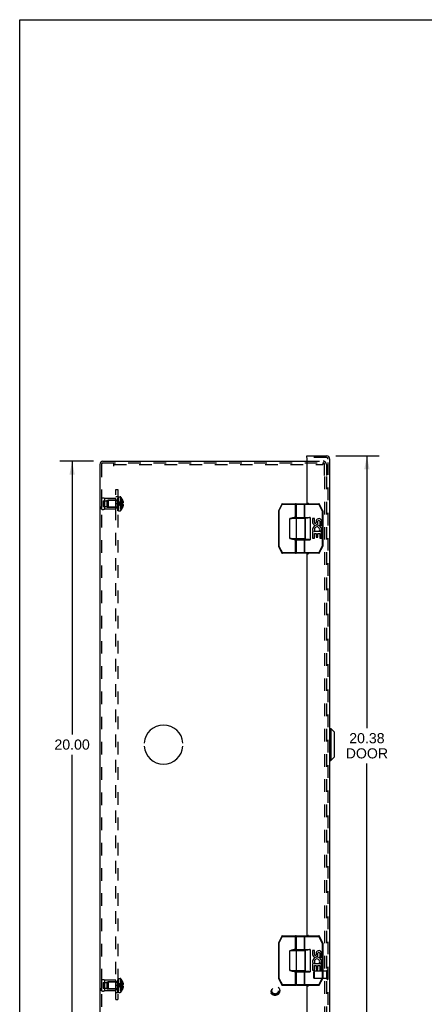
# Model space of a CAD drawing. Header units: inches. Extents: x 0 to 81, y 0 to 52.4.
# Tile 12 of 17: x 0 to 14.3, y 17.6 to 52.4. Entities that reach past the tile are written whole.
import ezdxf

# ---------------------------------------------------------------- set-up
doc = ezdxf.new("R2010")
doc.units = ezdxf.units.IN
doc.header["$LTSCALE"] = 4.452381
doc.header["$MEASUREMENT"] = 0
doc.linetypes.add('HIDDEN', pattern=[0.2, 0.1, -0.1])
doc.layers.get('0').update_dxf_attribs({"linetype": 'CONTINUOUS'})
for name, color, linetype in [('DEFAULT_2', 8, 'HIDDEN'), ('DIMENSIONS', 7, 'CONTINUOUS'), ('DOOR_ASSEMBLY', 7, 'CONTINUOUS'), ('OPEN', 7, 'CONTINUOUS'), ('SUBPANEL', 7, 'CONTINUOUS')]:
    doc.layers.add(name, color=color, linetype=linetype)
doc.styles.get("Standard").update_dxf_attribs({"font": 'arial.ttf'})
doc.dimstyles.new('DIMSTYLE_1', dxfattribs={"dimtxt": 0.357143, "dimasz": 0.47619, "dimexe": 0.09, "dimexo": 0.07, "dimgap": 0.0375, "dimtad": 0, "dimtih": 1, "dimtoh": 1, "dimzin": 4, "dimdsep": 46, "dimtxsty": 'Standard', "dimblk": '_FILLED', "dimblk1": '_FILLED', "dimblk2": '_FILLED', "dimcen": 0.09, "dimadec": 3, "dimazin": 1, "dimtfac": 1, "dimtdec": 3, "dimtofl": 0, "dimtmove": 0, "dimatfit": 3, "dimldrblk": '_FILLED', "dimfxl": 0, "dimtolj": 1, "dimtzin": 4, "dimarcsym": 0})

# ---------------------------------------------------------------- blocks, each defined once
blk = doc.blocks.new('_FILLED')
at = {"color": 0, "linetype": 'ByBlock'}
blk.add_solid([(0, 0), (-1, 0.2), (-1, -0.2)], dxfattribs=at)
blk = doc.blocks.new('*D8')
at = {"layer": 'DIMENSIONS', "color": 2, "linetype": 'Continuous'}
for p, q in [((11.17, 36.984), (12.691, 36.984)), ((12.262, 36.984), (12.262, 27.378)), ((12.262, 16.609), (12.262, 26.128)), ((11.17, 16.609), (12.691, 16.609))]:
    blk.add_line(p, q, dxfattribs=at)
at = {"layer": 'DIMENSIONS', "color": 2, "linetype": 'Continuous', "xscale": 0.4761904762, "yscale": 0.4761904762, "zscale": 0.4761904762}
for p, rotation in [((12.262, 36.984), 90), ((12.262, 16.609), 270)]:
    blk.add_blockref('_FILLED', p, dxfattribs=dict(at, rotation=rotation))
at = {"layer": 'DIMENSIONS', "color": 2, "linetype": 'Continuous', "insert": (12.262, 27.2), "char_height": 0.3571, "width": 1.49495, "attachment_point": 2, "line_spacing_factor": 0.9}
blk.add_mtext('20.38\\PDOOR', dxfattribs=at)
blk = doc.blocks.new('*D14')
at = {"layer": 'DIMENSIONS', "color": 2, "linetype": 'Continuous'}
for p, q in [((2.608, 36.796), (1.422, 36.796)), ((1.851, 36.796), (1.851, 27.153)), ((1.851, 16.796), (1.851, 26.439)), ((2.608, 16.796), (1.422, 16.796))]:
    blk.add_line(p, q, dxfattribs=at)
at = {"layer": 'DIMENSIONS', "color": 2, "linetype": 'Continuous', "xscale": 0.4761904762, "yscale": 0.4761904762, "zscale": 0.4761904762}
for p, rotation in [((1.851, 36.796), 90), ((1.851, 16.796), 270)]:
    blk.add_blockref('_FILLED', p, dxfattribs=dict(at, rotation=rotation))
at = {"layer": 'DIMENSIONS', "color": 2, "linetype": 'Continuous', "insert": (1.851, 26.975), "char_height": 0.3571, "width": 1.24801, "attachment_point": 2, "line_spacing_factor": 0.9}
blk.add_mtext('20.00', dxfattribs=at)

msp = doc.modelspace()

# ---------------------------------------------------------------- linework, layer by layer
at = {"color": 7, "linetype": 'Continuous'}
for p, q in [((0, 0), (0, 52.381)), ((0, 52.381), (80.952, 52.381))]:
    msp.add_line(p, q, dxfattribs=at)
at = {"color": 3, "linetype": 'Continuous'}
for p, q in [((2.83, 36.684), (2.83, 16.908)), ((2.942, 36.796), (10.139, 36.796))]:
    msp.add_line(p, q, dxfattribs=at)
msp.add_arc((2.942, 36.684), 0.112, 90, 180, dxfattribs=at)
at = {"layer": 'DEFAULT_2', "color": 8, "linetype": 'HIDDEN'}
for p, q in [((2.89, 36.684), (2.89, 16.908)), ((2.942, 36.736), (10.71, 36.736)), ((3.33, 36.624), (3.33, 36.736)), ((3.33, 36.676), (10.71, 36.676)), ((10.139, 36.796), (10.718, 36.796)), ((10.71, 36.736), (10.71, 36.676)), ((10.71, 36.736), (10.718, 36.736)), ((10.77, 36.296), (10.77, 36.684)), ((10.83, 36.684), (10.83, 36.296)), ((10.77, 36.256), (10.77, 17.336)), ((10.83, 36.256), (10.83, 17.336)), ((2.89, 35.484), (2.89, 35.108)), ((2.89, 35.484), (2.89, 35.396)), ((2.99, 35.484), (2.99, 35.108)), ((3.39, 35.484), (2.99, 35.484)), ((3.39, 35.108), (3.39, 35.484)), ((3.465, 35.05), (3.465, 35.539)), ((3.48, 35.539), (3.465, 35.539)), ((3.48, 35.539), (3.465, 35.539)), ((3.48, 35.534), (3.465, 35.534)), ((3.48, 35.532), (3.465, 35.532)), ((3.48, 35.523), (3.465, 35.523)), ((3.48, 35.504), (3.465, 35.504)), ((3.465, 35.504), (3.48, 35.504)), ((3.48, 35.502), (3.465, 35.502)), ((3.48, 35.5), (3.465, 35.5)), ((3.465, 35.497), (3.48, 35.497)), ((3.465, 35.494), (3.48, 35.494)), ((3.48, 35.488), (3.465, 35.488)), ((3.465, 35.484), (3.48, 35.484)), ((3.465, 35.478), (3.48, 35.478)), ((3.465, 35.476), (3.48, 35.476)), ((3.465, 35.475), (3.48, 35.475)), ((3.48, 35.474), (3.465, 35.474)), ((3.465, 35.45), (3.48, 35.45)), ((3.48, 35.539), (3.48, 35.05)), ((3.485, 35.05), (3.485, 35.542)), ((3.485, 35.542), (3.546, 35.542)), ((3.546, 35.542), (3.546, 35.05)), ((3.572, 35.53), (3.572, 35.062)), ((2.89, 35.108), (2.89, 35.196)), ((2.953, 35.398), (2.953, 35.195)), ((2.953, 35.398), (3.078, 35.398)), ((2.953, 35.195), (3.078, 35.195)), ((3.39, 35.108), (2.99, 35.108)), ((3.078, 35.421), (3.078, 35.171)), ((3.078, 35.421), (3.39, 35.421)), ((3.078, 35.171), (3.39, 35.171)), ((3.11, 35.41), (3.12, 35.42)), ((3.11, 35.41), (3.11, 35.182)), ((3.11, 35.182), (3.12, 35.172)), ((3.12, 35.42), (3.12, 35.172)), ((3.447, 35.42), (3.12, 35.42)), ((3.447, 35.172), (3.12, 35.172)), ((3.447, 35.42), (3.447, 35.172)), ((3.465, 35.438), (3.48, 35.438)), ((3.48, 35.434), (3.465, 35.434)), ((3.48, 35.433), (3.465, 35.433)), ((3.48, 35.43), (3.465, 35.43)), ((3.465, 35.423), (3.48, 35.423)), ((3.465, 35.421), (3.48, 35.421)), ((3.465, 35.42), (3.48, 35.42)), ((3.48, 35.408), (3.465, 35.408)), ((3.48, 35.395), (3.465, 35.395)), ((3.465, 35.379), (3.48, 35.379)), ((3.465, 35.368), (3.48, 35.368)), ((3.465, 35.349), (3.48, 35.349)), ((3.48, 35.343), (3.465, 35.343)), ((3.465, 35.342), (3.48, 35.342)), ((3.48, 35.334), (3.465, 35.334)), ((3.48, 35.309), (3.465, 35.309)), ((3.48, 35.299), (3.465, 35.299)), ((3.465, 35.294), (3.48, 35.294)), ((3.465, 35.285), (3.48, 35.285)), ((3.465, 35.265), (3.48, 35.265)), ((3.465, 35.255), (3.48, 35.255)), ((3.48, 35.244), (3.465, 35.244)), ((3.48, 35.232), (3.465, 35.232)), ((3.465, 35.209), (3.48, 35.209)), ((3.465, 35.209), (3.48, 35.209)), ((3.48, 35.208), (3.465, 35.208)), ((3.465, 35.204), (3.48, 35.204)), ((3.48, 35.202), (3.465, 35.202)), ((3.48, 35.202), (3.465, 35.202)), ((3.465, 35.187), (3.48, 35.187)), ((3.465, 35.175), (3.48, 35.175)), ((3.48, 35.154), (3.465, 35.154)), ((3.48, 35.141), (3.465, 35.141)), ((3.465, 35.141), (3.48, 35.141)), ((3.465, 35.139), (3.48, 35.139)), ((3.465, 35.139), (3.48, 35.139)), ((3.465, 35.128), (3.48, 35.128)), ((3.48, 35.122), (3.465, 35.122)), ((3.48, 35.122), (3.465, 35.122)), ((3.48, 35.12), (3.465, 35.12)), ((3.465, 35.116), (3.48, 35.116)), ((3.465, 35.102), (3.48, 35.102)), ((3.465, 35.102), (3.48, 35.102)), ((3.495, 35.3), (3.47, 35.296)), ((3.494, 35.3), (3.47, 35.296)), ((3.602, 35.281), (3.573, 35.283)), ((3.631, 35.278), (3.602, 35.281)), ((3.631, 35.437), (3.63, 35.436)), ((3.63, 35.436), (3.631, 35.436)), ((3.631, 35.314), (3.63, 35.314)), ((3.63, 35.278), (3.631, 35.278)), ((3.631, 35.157), (3.63, 35.156)), ((3.63, 35.156), (3.631, 35.156)), ((3.631, 35.436), (3.631, 35.314)), ((3.631, 35.401), (3.644, 35.401)), ((3.631, 35.346), (3.653, 35.346)), ((3.631, 35.314), (3.644, 35.314)), ((3.631, 35.278), (3.631, 35.157)), ((3.644, 35.278), (3.631, 35.278)), ((3.631, 35.247), (3.653, 35.247)), ((3.631, 35.192), (3.644, 35.192)), ((3.465, 35.098), (3.48, 35.098)), ((3.465, 35.097), (3.48, 35.097)), ((3.48, 35.089), (3.465, 35.089)), ((3.465, 35.088), (3.48, 35.088)), ((3.48, 35.077), (3.465, 35.077)), ((3.48, 35.071), (3.465, 35.071)), ((3.48, 35.067), (3.465, 35.067)), ((3.48, 35.066), (3.465, 35.066)), ((3.48, 35.06), (3.465, 35.06)), ((3.48, 35.051), (3.465, 35.051)), ((3.48, 35.05), (3.465, 35.05)), ((3.485, 35.05), (3.546, 35.05)), ((2.89, 18.484), (2.89, 18.108)), ((2.89, 18.484), (2.89, 18.396)), ((3.39, 18.484), (2.99, 18.484)), ((2.99, 18.484), (2.99, 18.108)), ((3.078, 18.421), (3.39, 18.421)), ((3.078, 18.421), (3.078, 18.171)), ((3.11, 18.41), (3.12, 18.42)), ((3.447, 18.42), (3.12, 18.42)), ((3.12, 18.42), (3.12, 18.172)), ((3.39, 18.108), (3.39, 18.484)), ((3.447, 18.42), (3.447, 18.172)), ((3.48, 18.539), (3.465, 18.539)), ((3.48, 18.539), (3.465, 18.539)), ((3.465, 18.05), (3.465, 18.539)), ((3.48, 18.534), (3.465, 18.534)), ((3.48, 18.532), (3.465, 18.532)), ((3.48, 18.523), (3.465, 18.523)), ((3.48, 18.504), (3.465, 18.504)), ((3.465, 18.504), (3.48, 18.504)), ((3.48, 18.502), (3.465, 18.502)), ((3.48, 18.5), (3.465, 18.5)), ((3.465, 18.497), (3.48, 18.497)), ((3.465, 18.494), (3.48, 18.494)), ((3.48, 18.488), (3.465, 18.488)), ((3.465, 18.484), (3.48, 18.484)), ((3.465, 18.478), (3.48, 18.478)), ((3.465, 18.476), (3.48, 18.476)), ((3.465, 18.475), (3.48, 18.475)), ((3.48, 18.474), (3.465, 18.474)), ((3.465, 18.45), (3.48, 18.45)), ((3.465, 18.438), (3.48, 18.438)), ((3.48, 18.434), (3.465, 18.434)), ((3.48, 18.433), (3.465, 18.433)), ((3.48, 18.43), (3.465, 18.43)), ((3.465, 18.423), (3.48, 18.423)), ((3.465, 18.421), (3.48, 18.421)), ((3.465, 18.42), (3.48, 18.42)), ((3.48, 18.539), (3.48, 18.05)), ((3.485, 18.542), (3.546, 18.542)), ((3.485, 18.05), (3.485, 18.542)), ((3.546, 18.542), (3.546, 18.05)), ((3.572, 18.53), (3.572, 18.062)), ((3.631, 18.437), (3.63, 18.436)), ((3.631, 18.436), (3.63, 18.436)), ((3.631, 18.436), (3.631, 18.314)), ((2.89, 18.108), (2.89, 18.196)), ((2.953, 18.398), (3.078, 18.398)), ((2.953, 18.398), (2.953, 18.195)), ((2.953, 18.195), (3.078, 18.195)), ((3.39, 18.108), (2.99, 18.108)), ((3.078, 18.171), (3.39, 18.171)), ((3.11, 18.41), (3.11, 18.182)), ((3.11, 18.182), (3.12, 18.172)), ((3.447, 18.172), (3.12, 18.172)), ((3.48, 18.408), (3.465, 18.408)), ((3.48, 18.395), (3.465, 18.395)), ((3.465, 18.379), (3.48, 18.379)), ((3.465, 18.368), (3.48, 18.368)), ((3.465, 18.349), (3.48, 18.349)), ((3.48, 18.343), (3.465, 18.343)), ((3.465, 18.342), (3.48, 18.342)), ((3.48, 18.334), (3.465, 18.334)), ((3.48, 18.309), (3.465, 18.309)), ((3.48, 18.299), (3.465, 18.299)), ((3.465, 18.294), (3.48, 18.294)), ((3.465, 18.285), (3.48, 18.285)), ((3.465, 18.265), (3.48, 18.265)), ((3.465, 18.255), (3.48, 18.255)), ((3.48, 18.244), (3.465, 18.244)), ((3.48, 18.232), (3.465, 18.232)), ((3.465, 18.209), (3.48, 18.209)), ((3.465, 18.209), (3.48, 18.209)), ((3.48, 18.208), (3.465, 18.208)), ((3.465, 18.204), (3.48, 18.204)), ((3.48, 18.202), (3.465, 18.202)), ((3.48, 18.202), (3.465, 18.202)), ((3.465, 18.187), (3.48, 18.187)), ((3.465, 18.175), (3.48, 18.175)), ((3.48, 18.154), (3.465, 18.154)), ((3.48, 18.141), (3.465, 18.141)), ((3.465, 18.141), (3.48, 18.141)), ((3.465, 18.139), (3.48, 18.139)), ((3.465, 18.139), (3.48, 18.139)), ((3.465, 18.128), (3.48, 18.128)), ((3.48, 18.122), (3.465, 18.122)), ((3.48, 18.122), (3.465, 18.122)), ((3.48, 18.12), (3.465, 18.12)), ((3.465, 18.116), (3.48, 18.116)), ((3.465, 18.102), (3.48, 18.102)), ((3.465, 18.102), (3.48, 18.102)), ((3.465, 18.098), (3.48, 18.098)), ((3.465, 18.097), (3.48, 18.097)), ((3.48, 18.089), (3.465, 18.089)), ((3.465, 18.088), (3.48, 18.088)), ((3.48, 18.077), (3.465, 18.077)), ((3.495, 18.3), (3.47, 18.296)), ((3.494, 18.3), (3.47, 18.296)), ((3.602, 18.281), (3.573, 18.283)), ((3.631, 18.278), (3.602, 18.281)), ((3.631, 18.314), (3.63, 18.314)), ((3.631, 18.278), (3.63, 18.278)), ((3.631, 18.157), (3.63, 18.156)), ((3.63, 18.156), (3.631, 18.156)), ((3.631, 18.401), (3.644, 18.401)), ((3.631, 18.346), (3.653, 18.346)), ((3.631, 18.314), (3.644, 18.314)), ((3.644, 18.278), (3.631, 18.278)), ((3.631, 18.278), (3.631, 18.157)), ((3.631, 18.247), (3.653, 18.247)), ((3.631, 18.192), (3.644, 18.192)), ((3.48, 18.071), (3.465, 18.071)), ((3.48, 18.067), (3.465, 18.067)), ((3.48, 18.066), (3.465, 18.066)), ((3.48, 18.06), (3.465, 18.06)), ((3.48, 18.051), (3.465, 18.051)), ((3.48, 18.05), (3.465, 18.05)), ((3.485, 18.05), (3.546, 18.05))]:
    msp.add_line(p, q, dxfattribs=at)
for points in [[(3.63, 35.436), (3.602, 35.417), (3.573, 35.396), (3.546, 35.373), (3.52, 35.349), (3.494, 35.323), (3.47, 35.296)], [(3.631, 35.401), (3.602, 35.386), (3.574, 35.37), (3.546, 35.353), (3.52, 35.335), (3.495, 35.316), (3.47, 35.296)], [(3.631, 35.346), (3.602, 35.339), (3.574, 35.331), (3.546, 35.323), (3.52, 35.315), (3.495, 35.306), (3.47, 35.296)], [(3.63, 35.156), (3.602, 35.176), (3.573, 35.197), (3.546, 35.219), (3.52, 35.244), (3.494, 35.269), (3.47, 35.296)], [(3.631, 35.192), (3.602, 35.206), (3.574, 35.222), (3.546, 35.239), (3.52, 35.257), (3.495, 35.276), (3.47, 35.296)], [(3.574, 35.283), (3.546, 35.286), (3.52, 35.289), (3.494, 35.293), (3.47, 35.296)], [(3.546, 35.286), (3.52, 35.289), (3.495, 35.293), (3.47, 35.296)], [(3.631, 35.247), (3.602, 35.253), (3.574, 35.261), (3.546, 35.269), (3.52, 35.278), (3.495, 35.287), (3.47, 35.296)], [(3.631, 35.314), (3.602, 35.312), (3.574, 35.309), (3.546, 35.306), (3.52, 35.303), (3.494, 35.3)], [(3.63, 35.314), (3.602, 35.312), (3.573, 35.309), (3.546, 35.306), (3.52, 35.303)], [(3.631, 35.296), (3.631, 35.299), (3.631, 35.302), (3.631, 35.305), (3.631, 35.308), (3.631, 35.311), (3.63, 35.314)], [(3.63, 35.278), (3.631, 35.281), (3.631, 35.284), (3.631, 35.287), (3.631, 35.29), (3.631, 35.293), (3.631, 35.296)], [(3.631, 35.308), (3.631, 35.305), (3.631, 35.302)], [(3.631, 35.29), (3.631, 35.287), (3.631, 35.284)], [(3.644, 35.401), (3.645, 35.394), (3.647, 35.387), (3.648, 35.38), (3.65, 35.373), (3.651, 35.366), (3.652, 35.359), (3.652, 35.353), (3.653, 35.346)], [(3.653, 35.346), (3.652, 35.343), (3.652, 35.34), (3.651, 35.337), (3.651, 35.334), (3.65, 35.331), (3.649, 35.328), (3.648, 35.324), (3.647, 35.321), (3.645, 35.318), (3.644, 35.314)], [(3.644, 35.278), (3.645, 35.275), (3.647, 35.271), (3.648, 35.268), (3.649, 35.265), (3.65, 35.262), (3.651, 35.258), (3.651, 35.255), (3.652, 35.252), (3.652, 35.249), (3.653, 35.247)], [(3.653, 35.247), (3.652, 35.24), (3.652, 35.233), (3.651, 35.226), (3.65, 35.219), (3.648, 35.213), (3.647, 35.206), (3.645, 35.199), (3.644, 35.192)], [(3.63, 18.436), (3.602, 18.417), (3.573, 18.396), (3.546, 18.373), (3.52, 18.349), (3.494, 18.323), (3.47, 18.296)], [(3.631, 18.401), (3.602, 18.386), (3.574, 18.37), (3.546, 18.353), (3.52, 18.335), (3.495, 18.316), (3.47, 18.296)], [(3.631, 18.346), (3.602, 18.339), (3.574, 18.331), (3.546, 18.323), (3.52, 18.315), (3.495, 18.306), (3.47, 18.296)], [(3.574, 18.283), (3.546, 18.286), (3.52, 18.289), (3.494, 18.293), (3.47, 18.296)], [(3.546, 18.286), (3.52, 18.289), (3.495, 18.293), (3.47, 18.296)], [(3.631, 18.247), (3.602, 18.253), (3.574, 18.261), (3.546, 18.269), (3.52, 18.278), (3.495, 18.287), (3.47, 18.296)], [(3.631, 18.192), (3.602, 18.206), (3.574, 18.222), (3.546, 18.239), (3.52, 18.257), (3.495, 18.276), (3.47, 18.296)], [(3.63, 18.156), (3.602, 18.176), (3.573, 18.197), (3.546, 18.219), (3.52, 18.244), (3.494, 18.269), (3.47, 18.296)], [(3.631, 18.314), (3.602, 18.312), (3.574, 18.309), (3.546, 18.306), (3.52, 18.303), (3.494, 18.3)], [(3.63, 18.314), (3.602, 18.312), (3.573, 18.309), (3.546, 18.306), (3.52, 18.303)], [(3.63, 18.314), (3.631, 18.311), (3.631, 18.308), (3.631, 18.305), (3.631, 18.302), (3.631, 18.299), (3.631, 18.296)], [(3.631, 18.296), (3.631, 18.293), (3.631, 18.29), (3.631, 18.287), (3.631, 18.284), (3.631, 18.281), (3.63, 18.278)], [(3.631, 18.302), (3.631, 18.305), (3.631, 18.308)], [(3.631, 18.284), (3.631, 18.287), (3.631, 18.29)], [(3.644, 18.401), (3.645, 18.394), (3.647, 18.387), (3.648, 18.38), (3.65, 18.373), (3.651, 18.366), (3.652, 18.359), (3.652, 18.353), (3.653, 18.346)], [(3.653, 18.346), (3.652, 18.343), (3.652, 18.34), (3.651, 18.337), (3.651, 18.334), (3.65, 18.331), (3.649, 18.328), (3.648, 18.324), (3.647, 18.321), (3.645, 18.318), (3.644, 18.314)], [(3.644, 18.278), (3.645, 18.275), (3.647, 18.271), (3.648, 18.268), (3.649, 18.265), (3.65, 18.262), (3.651, 18.258), (3.651, 18.255), (3.652, 18.252), (3.652, 18.249), (3.653, 18.247)], [(3.653, 18.247), (3.652, 18.24), (3.652, 18.233), (3.651, 18.226), (3.65, 18.219), (3.648, 18.213), (3.647, 18.206), (3.645, 18.199), (3.644, 18.192)]]:
    msp.add_lwpolyline(points, dxfattribs=at)
for radius in [0.164, 0.142, 0.124, 0.114]:
    msp.add_circle((9.02, 18.106), radius, dxfattribs=at)
for centre, radius, start, end in [((2.942, 36.684), 0.052, 90, 180), ((10.718, 36.684), 0.112, 0, 90), ((10.718, 36.684), 0.052, 0, 90), ((2.94, 35.398), 0.1, 60.0508, 119.9492), ((3.447, 35.457), 0.0372, 329.9503, 360), ((3.546, 35.507), 0.035, 40.9334, 90), ((3.303, 35.296), 0.357, 23.1903, 40.9334), ((2.94, 35.195), 0.1, 240.0508, 299.9492), ((3.447, 35.457), 0.0372, 270, 297.5399), ((3.447, 35.135), 0.0372, 62.4601, 90), ((3.447, 35.135), 0.0372, 0, 30.0497), ((3.303, 35.296), 0.357, 319.0666, 336.8097), ((3.303, 35.296), 0.357, 17.0407, 23.0017), ((3.303, 35.296), 0.357, 336.9983, 342.9593), ((3.546, 35.085), 0.035, 270, 319.0666), ((2.94, 18.398), 0.1, 60.0508, 119.9492), ((3.447, 18.457), 0.0372, 270, 297.5399), ((3.447, 18.457), 0.0372, 329.9503, 360), ((3.546, 18.507), 0.035, 40.9334, 90), ((3.303, 18.296), 0.357, 23.1903, 40.9334), ((3.303, 18.296), 0.357, 17.0407, 23.0017), ((2.94, 18.195), 0.1, 240.0508, 299.9492), ((3.447, 18.135), 0.0372, 62.4601, 90), ((3.447, 18.135), 0.0372, 0, 30.0497), ((3.303, 18.296), 0.357, 319.0666, 336.8097), ((3.303, 18.296), 0.357, 336.9983, 342.9593), ((3.546, 18.085), 0.035, 270, 319.0666)]:
    msp.add_arc(centre, radius, start, end, dxfattribs=at)
at = {"layer": 'DOOR_ASSEMBLY', "color": 7, "linetype": 'Continuous'}
for p, q in [((10.139, 36.924), (10.139, 36.984)), ((10.154, 36.924), (10.139, 36.924)), ((9.255, 35.285), (9.138, 35.05)), ((9.273, 35.276), (9.156, 35.041)), ((9.255, 35.285), (9.273, 35.276)), ((9.273, 35.276), (9.273, 35.296)), ((9.273, 35.296), (9.737, 35.296)), ((9.273, 35.276), (9.757, 35.276)), ((9.737, 34.791), (9.737, 35.296)), ((9.757, 34.811), (9.757, 35.276)), ((9.771, 34.816), (9.771, 35.276)), ((9.771, 35.276), (10.565, 35.276)), ((9.791, 35.296), (10.565, 35.296)), ((10.057, 34.816), (10.057, 35.276)), ((10.073, 34.796), (10.073, 35.296)), ((10.565, 35.296), (10.565, 35.276)), ((10.565, 35.276), (10.583, 35.285)), ((10.683, 35.041), (10.565, 35.276)), ((10.701, 35.05), (10.583, 35.285)), ((9.136, 35.041), (9.136, 33.801)), ((9.136, 35.041), (9.156, 35.041)), ((9.156, 35.041), (9.138, 35.05)), ((9.156, 35.041), (9.156, 33.801)), ((9.546, 34.071), (9.546, 34.771)), ((10.077, 34.771), (9.546, 34.771)), ((9.688, 34.791), (9.688, 34.811)), ((9.757, 34.811), (9.688, 34.811)), ((10.057, 34.791), (9.688, 34.791)), ((9.771, 34.816), (10.263, 34.816)), ((9.775, 34.071), (9.775, 34.771)), ((9.791, 34.796), (10.181, 34.796)), ((9.841, 34.791), (9.841, 34.796)), ((9.997, 34.791), (9.997, 34.796)), ((10.077, 34.071), (10.077, 34.771)), ((10.083, 34.796), (10.083, 34.046)), ((10.263, 34.816), (10.263, 34.026)), ((10.346, 34.772), (10.346, 34.636)), ((10.408, 34.772), (10.346, 34.772)), ((10.408, 34.636), (10.408, 34.772)), ((10.701, 35.05), (10.683, 35.041)), ((10.683, 35.041), (10.683, 33.801)), ((10.683, 35.041), (10.703, 35.041)), ((10.703, 35.041), (10.703, 33.801)), ((10.474, 34.698), (10.474, 34.629)), ((10.534, 34.636), (10.534, 34.678)), ((10.597, 34.678), (10.597, 34.541)), ((10.597, 34.541), (10.66, 34.541)), ((10.66, 34.541), (10.66, 34.678)), ((9.546, 34.071), (10.077, 34.071)), ((9.566, 34.068), (9.546, 34.071)), ((10.346, 34.311), (10.346, 34.08)), ((10.364, 34.311), (10.346, 34.311)), ((10.346, 34.08), (10.408, 34.08)), ((10.398, 34.311), (10.426, 34.33)), ((10.66, 34.311), (10.398, 34.311)), ((10.408, 34.08), (10.408, 34.248)), ((10.408, 34.248), (10.474, 34.248)), ((10.474, 34.248), (10.474, 34.112)), ((10.474, 34.112), (10.534, 34.112)), ((10.534, 34.112), (10.534, 34.248)), ((10.534, 34.248), (10.597, 34.248)), ((10.589, 34.347), (10.647, 34.322)), ((10.597, 34.248), (10.597, 34.08)), ((10.597, 34.08), (10.66, 34.08)), ((10.66, 34.08), (10.66, 34.311)), ((9.156, 33.801), (9.136, 33.801)), ((9.138, 33.792), (9.156, 33.801)), ((9.138, 33.792), (9.26, 33.557)), ((9.156, 33.801), (9.278, 33.566)), ((9.688, 34.031), (9.688, 34.051)), ((9.688, 34.051), (10.057, 34.051)), ((9.688, 34.031), (9.757, 34.031)), ((9.737, 33.546), (9.737, 34.051)), ((9.757, 33.566), (9.757, 34.031)), ((9.771, 33.566), (9.771, 34.026)), ((9.771, 34.026), (10.263, 34.026)), ((9.791, 34.046), (10.181, 34.046)), ((9.841, 34.046), (9.841, 34.051)), ((9.997, 34.046), (9.997, 34.051)), ((10.057, 33.566), (10.057, 34.026)), ((10.073, 33.546), (10.073, 34.046)), ((10.561, 33.566), (10.683, 33.801)), ((10.578, 33.557), (10.7, 33.792)), ((10.703, 33.801), (10.683, 33.801)), ((10.683, 33.801), (10.7, 33.792)), ((9.278, 33.566), (9.26, 33.557)), ((9.278, 33.546), (9.278, 33.566)), ((9.757, 33.566), (9.278, 33.566)), ((9.737, 33.546), (9.278, 33.546)), ((10.561, 33.566), (9.771, 33.566)), ((10.561, 33.546), (9.791, 33.546)), ((10.561, 33.566), (10.561, 33.546)), ((10.578, 33.557), (10.561, 33.566)), ((10.949, 27.359), (10.987, 27.359)), ((11.105, 27.241), (10.987, 27.359)), ((10.987, 27.359), (10.987, 26.234)), ((11.105, 27.241), (11.105, 26.352)), ((10.949, 26.234), (10.987, 26.234)), ((11.105, 26.352), (10.987, 26.234)), ((9.255, 20.035), (9.138, 19.8)), ((9.273, 20.026), (9.156, 19.791)), ((9.255, 20.035), (9.273, 20.026)), ((9.273, 20.046), (9.737, 20.046)), ((9.273, 20.026), (9.273, 20.046)), ((9.273, 20.026), (9.757, 20.026)), ((9.737, 19.541), (9.737, 20.046)), ((9.757, 19.561), (9.757, 20.026)), ((9.771, 20.026), (10.565, 20.026)), ((9.771, 19.566), (9.771, 20.026)), ((9.791, 20.046), (10.565, 20.046)), ((10.057, 19.566), (10.057, 20.026)), ((10.073, 19.546), (10.073, 20.046)), ((10.565, 20.046), (10.565, 20.026)), ((10.565, 20.026), (10.583, 20.035)), ((10.683, 19.791), (10.565, 20.026)), ((10.701, 19.8), (10.583, 20.035)), ((9.136, 19.791), (9.156, 19.791)), ((9.136, 19.791), (9.136, 18.551)), ((9.156, 19.791), (9.138, 19.8)), ((9.156, 19.791), (9.156, 18.551)), ((10.077, 19.521), (9.546, 19.521)), ((9.546, 18.821), (9.546, 19.521)), ((9.757, 19.561), (9.688, 19.561)), ((9.688, 19.541), (9.688, 19.561)), ((10.057, 19.541), (9.688, 19.541)), ((9.771, 19.566), (10.263, 19.566)), ((9.775, 18.821), (9.775, 19.521)), ((9.791, 19.546), (10.181, 19.546)), ((9.841, 19.541), (9.841, 19.546)), ((9.997, 19.541), (9.997, 19.546)), ((10.077, 18.821), (10.077, 19.521)), ((10.083, 19.546), (10.083, 18.796)), ((10.263, 19.566), (10.263, 18.776)), ((10.408, 19.522), (10.346, 19.522)), ((10.346, 19.522), (10.346, 19.386)), ((10.408, 19.386), (10.408, 19.522)), ((10.701, 19.8), (10.683, 19.791)), ((10.683, 19.791), (10.703, 19.791)), ((10.683, 19.791), (10.683, 18.551)), ((10.703, 19.791), (10.703, 18.551)), ((10.474, 19.448), (10.474, 19.379)), ((10.534, 19.386), (10.534, 19.428)), ((10.597, 19.428), (10.597, 19.291)), ((10.597, 19.291), (10.66, 19.291)), ((10.66, 19.291), (10.66, 19.428)), ((9.546, 18.821), (10.077, 18.821)), ((9.566, 18.818), (9.546, 18.821)), ((9.688, 18.801), (10.057, 18.801)), ((9.688, 18.781), (9.688, 18.801)), ((9.688, 18.781), (9.757, 18.781)), ((9.737, 18.296), (9.737, 18.801)), ((9.757, 18.316), (9.757, 18.781)), ((9.771, 18.776), (10.263, 18.776)), ((9.771, 18.316), (9.771, 18.776)), ((9.791, 18.796), (10.181, 18.796)), ((9.841, 18.796), (9.841, 18.801)), ((9.997, 18.796), (9.997, 18.801)), ((10.057, 18.316), (10.057, 18.776)), ((10.073, 18.296), (10.073, 18.796)), ((10.364, 19.061), (10.346, 19.061)), ((10.346, 19.061), (10.346, 18.83)), ((10.346, 18.83), (10.408, 18.83)), ((10.398, 19.061), (10.426, 19.08)), ((10.66, 19.061), (10.398, 19.061)), ((10.408, 18.998), (10.474, 18.998)), ((10.408, 18.83), (10.408, 18.998)), ((10.474, 18.998), (10.474, 18.862)), ((10.474, 18.862), (10.534, 18.862)), ((10.534, 18.998), (10.597, 18.998)), ((10.534, 18.862), (10.534, 18.998)), ((10.589, 19.097), (10.647, 19.072)), ((10.597, 18.998), (10.597, 18.83)), ((10.597, 18.83), (10.66, 18.83)), ((10.66, 18.83), (10.66, 19.061)), ((9.156, 18.551), (9.136, 18.551)), ((9.138, 18.542), (9.156, 18.551)), ((9.138, 18.542), (9.26, 18.307)), ((9.156, 18.551), (9.278, 18.316)), ((10.561, 18.316), (10.683, 18.551)), ((10.578, 18.307), (10.7, 18.542)), ((10.703, 18.551), (10.683, 18.551)), ((10.683, 18.551), (10.7, 18.542)), ((9.278, 18.316), (9.26, 18.307)), ((9.757, 18.316), (9.278, 18.316)), ((9.278, 18.296), (9.278, 18.316)), ((9.737, 18.296), (9.278, 18.296)), ((10.561, 18.316), (9.771, 18.316)), ((10.561, 18.296), (9.791, 18.296)), ((10.578, 18.307), (10.561, 18.316)), ((10.561, 18.316), (10.561, 18.296))]:
    msp.add_line(p, q, dxfattribs=at)
at = {"layer": 'DOOR_ASSEMBLY', "color": 3, "linetype": 'Continuous'}
for p, q in [((10.139, 36.984), (10.837, 36.984)), ((10.139, 36.909), (10.139, 35.326)), ((10.949, 16.721), (10.949, 36.872)), ((10.154, 35.311), (10.185, 35.311)), ((10.139, 33.516), (10.139, 20.076)), ((10.154, 33.531), (10.185, 33.531)), ((10.154, 20.061), (10.185, 20.061)), ((10.139, 18.266), (10.139, 16.684)), ((10.154, 18.281), (10.185, 18.281))]:
    msp.add_line(p, q, dxfattribs=at)
at = {"layer": 'DOOR_ASSEMBLY', "color": 8, "linetype": 'HIDDEN'}
for p, q in [((10.837, 36.924), (10.154, 36.924)), ((10.889, 16.721), (10.889, 36.872)), ((10.389, 18.555), (10.389, 18.783)), ((10.846, 18.793), (10.399, 18.793)), ((10.399, 18.793), (10.399, 18.545)), ((10.846, 18.527), (10.846, 18.811)), ((10.846, 18.545), (10.399, 18.545))]:
    msp.add_line(p, q, dxfattribs=at)
at = {"layer": 'DOOR_ASSEMBLY', "color": 7, "linetype": 'Continuous'}
for points in [[(10.041, 35.296), (10.044, 35.296), (10.046, 35.295), (10.048, 35.294), (10.051, 35.292), (10.052, 35.29), (10.054, 35.288), (10.055, 35.285), (10.056, 35.282), (10.057, 35.279), (10.057, 35.276)], [(9.546, 34.771), (9.553, 34.774), (9.559, 34.776), (9.565, 34.779), (9.571, 34.781), (9.577, 34.784), (9.583, 34.786), (9.59, 34.789), (9.596, 34.791)], [(9.546, 34.771), (9.56, 34.774), (9.566, 34.775), (9.573, 34.776), (9.579, 34.777), (9.586, 34.779), (9.593, 34.78), (9.6, 34.781)], [(9.596, 34.791), (9.605, 34.794), (9.614, 34.797), (9.623, 34.8), (9.631, 34.803), (9.639, 34.805), (9.647, 34.806), (9.655, 34.808), (9.662, 34.809), (9.669, 34.81), (9.675, 34.811), (9.682, 34.811), (9.688, 34.811)], [(9.6, 34.781), (9.609, 34.783), (9.618, 34.784), (9.627, 34.786), (9.635, 34.787), (9.643, 34.788), (9.651, 34.789), (9.658, 34.79), (9.665, 34.79), (9.671, 34.791), (9.677, 34.791), (9.683, 34.791), (9.688, 34.791)], [(9.775, 34.771), (9.775, 34.774), (9.776, 34.777), (9.777, 34.78), (9.779, 34.783), (9.78, 34.785), (9.783, 34.787), (9.785, 34.789), (9.788, 34.79), (9.791, 34.791), (9.793, 34.791)], [(10.057, 34.816), (10.057, 34.813), (10.056, 34.81), (10.055, 34.807), (10.054, 34.804), (10.052, 34.802), (10.051, 34.8), (10.048, 34.798), (10.046, 34.797), (10.044, 34.796), (10.041, 34.796)], [(10.263, 34.816), (10.253, 34.813), (10.243, 34.81), (10.234, 34.807), (10.225, 34.804), (10.217, 34.802), (10.209, 34.8), (10.201, 34.798), (10.194, 34.797), (10.187, 34.796), (10.181, 34.796)], [(9.596, 34.051), (9.588, 34.054), (9.58, 34.057), (9.572, 34.061), (9.564, 34.064), (9.555, 34.067), (9.546, 34.071)], [(9.6, 34.061), (9.592, 34.063), (9.583, 34.064), (9.574, 34.066), (9.566, 34.068)], [(9.688, 34.051), (9.682, 34.051), (9.676, 34.051), (9.67, 34.052), (9.663, 34.052), (9.656, 34.053), (9.649, 34.054), (9.642, 34.055), (9.634, 34.056), (9.626, 34.057), (9.618, 34.058), (9.609, 34.06), (9.6, 34.061)], [(9.775, 34.071), (9.775, 34.068), (9.776, 34.065), (9.777, 34.062), (9.779, 34.059), (9.78, 34.057), (9.783, 34.055), (9.785, 34.053), (9.788, 34.052), (9.791, 34.051), (9.793, 34.051)], [(9.688, 34.031), (9.681, 34.031), (9.675, 34.032), (9.668, 34.032), (9.66, 34.033), (9.653, 34.035), (9.645, 34.036), (9.637, 34.038), (9.63, 34.04), (9.622, 34.043), (9.613, 34.045), (9.605, 34.048), (9.596, 34.051)], [(10.041, 34.046), (10.044, 34.046), (10.046, 34.045), (10.048, 34.044), (10.051, 34.042), (10.052, 34.04), (10.054, 34.038), (10.055, 34.035), (10.056, 34.032), (10.057, 34.029), (10.057, 34.026)], [(10.181, 34.046), (10.187, 34.046), (10.194, 34.045), (10.201, 34.044), (10.209, 34.043), (10.217, 34.041), (10.225, 34.038), (10.234, 34.036), (10.243, 34.033), (10.253, 34.03), (10.263, 34.026)], [(10.057, 33.566), (10.057, 33.563), (10.056, 33.56), (10.055, 33.557), (10.054, 33.554), (10.052, 33.552), (10.051, 33.55), (10.048, 33.548), (10.046, 33.547), (10.044, 33.546), (10.041, 33.546)], [(10.041, 20.046), (10.044, 20.046), (10.046, 20.045), (10.048, 20.044), (10.051, 20.042), (10.052, 20.04), (10.054, 20.038), (10.055, 20.035), (10.056, 20.032), (10.057, 20.029), (10.057, 20.026)], [(9.546, 19.521), (9.553, 19.524), (9.559, 19.526), (9.565, 19.529), (9.571, 19.531), (9.577, 19.534), (9.583, 19.536), (9.59, 19.539), (9.596, 19.541)], [(9.546, 19.521), (9.56, 19.524), (9.566, 19.525), (9.573, 19.526), (9.579, 19.527), (9.586, 19.529), (9.593, 19.53), (9.6, 19.531)], [(9.596, 19.541), (9.605, 19.544), (9.614, 19.547), (9.623, 19.55), (9.631, 19.553), (9.639, 19.555), (9.647, 19.556), (9.655, 19.558), (9.662, 19.559), (9.669, 19.56), (9.675, 19.561), (9.682, 19.561), (9.688, 19.561)], [(9.6, 19.531), (9.609, 19.533), (9.618, 19.534), (9.627, 19.536), (9.635, 19.537), (9.643, 19.538), (9.651, 19.539), (9.658, 19.54), (9.665, 19.54), (9.671, 19.541), (9.677, 19.541), (9.683, 19.541), (9.688, 19.541)], [(9.775, 19.521), (9.775, 19.524), (9.776, 19.527), (9.777, 19.53), (9.779, 19.533), (9.78, 19.535), (9.783, 19.537), (9.785, 19.539), (9.788, 19.54), (9.791, 19.541), (9.793, 19.541)], [(10.057, 19.566), (10.057, 19.563), (10.056, 19.56), (10.055, 19.557), (10.054, 19.554), (10.052, 19.552), (10.051, 19.55), (10.048, 19.548), (10.046, 19.547), (10.044, 19.546), (10.041, 19.546)], [(10.263, 19.566), (10.253, 19.563), (10.243, 19.56), (10.234, 19.557), (10.225, 19.554), (10.217, 19.552), (10.209, 19.55), (10.201, 19.548), (10.194, 19.547), (10.187, 19.546), (10.181, 19.546)], [(9.596, 18.801), (9.588, 18.804), (9.58, 18.807), (9.572, 18.811), (9.564, 18.814), (9.555, 18.817), (9.546, 18.821)], [(9.6, 18.811), (9.592, 18.813), (9.583, 18.814), (9.574, 18.816), (9.566, 18.818)], [(9.688, 18.781), (9.681, 18.781), (9.675, 18.782), (9.668, 18.782), (9.66, 18.783), (9.653, 18.785), (9.645, 18.786), (9.637, 18.788), (9.63, 18.79), (9.622, 18.793), (9.613, 18.795), (9.605, 18.798), (9.596, 18.801)], [(9.688, 18.801), (9.682, 18.801), (9.676, 18.801), (9.67, 18.802), (9.663, 18.802), (9.656, 18.803), (9.649, 18.804), (9.642, 18.805), (9.634, 18.806), (9.626, 18.807), (9.618, 18.808), (9.609, 18.81), (9.6, 18.811)], [(9.775, 18.821), (9.775, 18.818), (9.776, 18.815), (9.777, 18.812), (9.779, 18.809), (9.78, 18.807), (9.783, 18.805), (9.785, 18.803), (9.788, 18.802), (9.791, 18.801), (9.793, 18.801)], [(10.041, 18.796), (10.044, 18.796), (10.046, 18.795), (10.048, 18.794), (10.051, 18.792), (10.052, 18.79), (10.054, 18.788), (10.055, 18.785), (10.056, 18.782), (10.057, 18.779), (10.057, 18.776)], [(10.181, 18.796), (10.187, 18.796), (10.194, 18.795), (10.201, 18.794), (10.209, 18.793), (10.217, 18.791), (10.225, 18.788), (10.234, 18.786), (10.243, 18.783), (10.253, 18.78), (10.263, 18.776)], [(10.057, 18.316), (10.057, 18.313), (10.056, 18.31), (10.055, 18.307), (10.054, 18.304), (10.052, 18.302), (10.051, 18.3), (10.048, 18.298), (10.046, 18.297), (10.044, 18.296), (10.041, 18.296)]]:
    msp.add_lwpolyline(points, dxfattribs=at)
at = {"layer": 'DOOR_ASSEMBLY', "color": 3, "linetype": 'Continuous'}
for centre, radius, start, end in [((10.154, 36.909), 0.015, 90, 180), ((10.837, 36.872), 0.112, 0, 90), ((10.154, 35.326), 0.015, 180, 270), ((10.185, 35.296), 0.015, 0, 90), ((10.154, 33.516), 0.015, 90, 180), ((10.185, 33.546), 0.015, 270, 360), ((10.154, 20.076), 0.015, 180, 270), ((10.185, 20.046), 0.015, 0, 90), ((10.154, 18.266), 0.015, 90, 180), ((10.185, 18.296), 0.015, 270, 360)]:
    msp.add_arc(centre, radius, start, end, dxfattribs=at)
at = {"layer": 'DOOR_ASSEMBLY', "color": 8, "linetype": 'HIDDEN'}
for centre, radius, start, end in [((10.837, 36.872), 0.052, 0, 90), ((10.399, 18.783), 0.01, 90, 180), ((10.867, 18.811), 0.0215, 360, 180), ((10.399, 18.555), 0.01, 180, 270), ((10.867, 18.527), 0.0215, 180, 0)]:
    msp.add_arc(centre, radius, start, end, dxfattribs=at)
at = {"layer": 'DOOR_ASSEMBLY', "color": 7, "linetype": 'Continuous'}
for centre, radius, start, end in [((9.273, 35.276), 0.02, 90, 153.4349), ((9.737, 35.276), 0.02, 0, 90), ((9.791, 35.276), 0.02, 90, 180), ((10.565, 35.276), 0.02, 26.5651, 90), ((9.156, 35.041), 0.02, 153.4349, 180), ((9.777, 34.811), 0.02, 180, 270), ((9.791, 34.816), 0.02, 180, 270), ((10.057, 34.771), 0.02, 0, 90), ((10.566, 34.678), 0.0943, 359.9911, 167.4338), ((10.683, 35.041), 0.02, 0, 26.5651), ((10.499, 34.384), 0.154, 161.4199, 206.1963), ((10.44, 34.636), 0.0943, 180, 360), ((10.503, 34.384), 0.157, 336.5966, 161.8791), ((10.44, 34.636), 0.0314, 180, 261.2295), ((10.503, 34.384), 0.0943, 336.5966, 215.1122), ((10.439, 34.641), 0.0362, 263.4285, 341.7628), ((10.566, 34.678), 0.0314, 0, 180.0485), ((10.057, 34.071), 0.02, 270, 360), ((10.503, 34.384), 0.157, 205.737, 207.8532), ((9.156, 33.801), 0.02, 180, 207.4744), ((9.777, 34.031), 0.02, 90, 180), ((9.791, 34.026), 0.02, 90, 180), ((10.683, 33.801), 0.02, 332.5256, 360), ((9.278, 33.566), 0.02, 207.4744, 270), ((9.737, 33.566), 0.02, 270, 360), ((9.791, 33.566), 0.02, 180, 270), ((10.561, 33.566), 0.02, 270, 332.5256), ((9.273, 20.026), 0.02, 90, 153.4349), ((9.737, 20.026), 0.02, 0, 90), ((9.791, 20.026), 0.02, 90, 180), ((10.565, 20.026), 0.02, 26.5651, 90), ((9.156, 19.791), 0.02, 153.4349, 180), ((9.777, 19.561), 0.02, 180, 270), ((9.791, 19.566), 0.02, 180, 270), ((10.057, 19.521), 0.02, 0, 90), ((10.566, 19.428), 0.0943, 359.9911, 167.4338), ((10.683, 19.791), 0.02, 0, 26.5651), ((10.499, 19.134), 0.154, 161.4199, 206.1963), ((10.44, 19.386), 0.0943, 180, 360), ((10.503, 19.134), 0.157, 336.5966, 161.8791), ((10.44, 19.386), 0.0314, 180, 261.2295), ((10.503, 19.134), 0.0943, 336.5966, 215.1122), ((10.439, 19.391), 0.0362, 263.4285, 341.7628), ((10.566, 19.428), 0.0314, 0, 180.0485), ((9.777, 18.781), 0.02, 90, 180), ((9.791, 18.776), 0.02, 90, 180), ((10.057, 18.821), 0.02, 270, 360), ((10.503, 19.134), 0.157, 205.737, 207.8532), ((9.156, 18.551), 0.02, 180, 207.4744), ((10.683, 18.551), 0.02, 332.5256, 360), ((9.278, 18.316), 0.02, 207.4744, 270), ((9.737, 18.316), 0.02, 270, 360), ((9.791, 18.316), 0.02, 180, 270), ((10.561, 18.316), 0.02, 270, 332.5256)]:
    msp.add_arc(centre, radius, start, end, dxfattribs=at)
at = {"layer": 'OPEN', "color": 40, "linetype": 'Continuous'}
for start, end in [(4.5886, 175.4114), (184.5886, 355.4114)]:
    msp.add_arc((5.08, 26.796), 0.688, start, end, dxfattribs=at)
at = {"layer": 'SUBPANEL', "color": 8, "linetype": 'HIDDEN'}
for p, q in [((3.39, 17.796), (3.39, 35.796)), ((3.39, 35.796), (3.465, 35.796)), ((3.465, 35.796), (3.465, 17.796)), ((3.39, 35.546), (3.465, 35.546)), ((3.39, 35.437), (3.465, 35.437)), ((3.39, 35.405), (3.465, 35.405)), ((3.465, 35.296), (3.39, 35.296)), ((3.39, 35.187), (3.465, 35.187)), ((3.39, 35.156), (3.465, 35.156)), ((3.39, 18.437), (3.465, 18.437)), ((3.39, 18.405), (3.465, 18.405)), ((3.465, 18.296), (3.39, 18.296)), ((3.39, 18.187), (3.465, 18.187)), ((3.39, 18.156), (3.465, 18.156)), ((3.39, 18.046), (3.465, 18.046)), ((3.39, 17.796), (3.465, 17.796))]:
    msp.add_line(p, q, dxfattribs=at)

# ---------------------------------------------------------------- dimensions: what is measured, and where the dimension line sits
at = {"layer": 'DIMENSIONS', "color": 2, "linetype": 'Continuous'}
dim = msp.add_linear_dim(base=(12.26215618, 16.608695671), p1=(11.099998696, 36.983695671), p2=(11.099998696, 16.608695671), angle=270, text='<>\\PDOOR', dimstyle='DIMSTYLE_1', dxfattribs=at)
dim.commit()
dim.dimension.update_dxf_attribs({"geometry": '*D8', "text_midpoint": (12.26215618, 26.753150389), "dimtype": 160})
dim = msp.add_linear_dim(base=(1.851, 16.796), p1=(2.678, 36.796), p2=(2.678, 16.796), angle=270, dimstyle='DIMSTYLE_1', dxfattribs=at)
dim.commit()
dim.dimension.update_dxf_attribs({"geometry": '*D14', "text_midpoint": (1.846, 26.794), "dimtype": 160})

doc.saveas('drawing.dxf')
